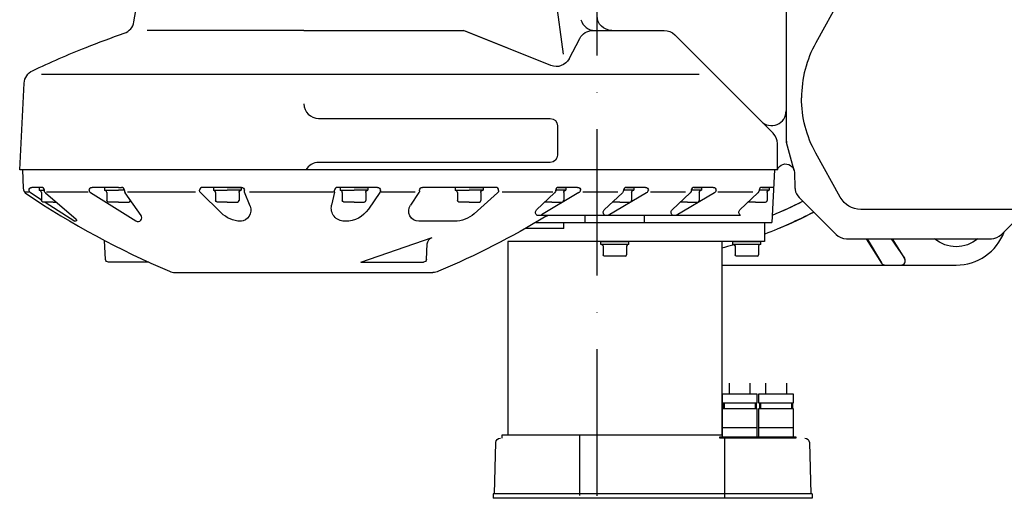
# Model space of a CAD drawing. Extents: x 98 to 2541, y 521 to 1479.
# Tile 2 of 6: x 1506 to 2178, y 521 to 847. Entities that reach past the tile are written whole.
import ezdxf

# ---------------------------------------------------------------- set-up
doc = ezdxf.new("R2010")
doc.units = 0
doc.header["$LTSCALE"] = 10
doc.linetypes.add('DASHED', pattern=[0.75, 0.5, -0.25])
doc.linetypes.add('GEN7', pattern=[15, 10, -2.5, 0, -2.5])
doc.layers.get('0').update_dxf_attribs({"linetype": 'CONTINUOUS'})
doc.layers.add('7', color=4, linetype='GEN7')

msp = doc.modelspace()

# ---------------------------------------------------------------- linework, layer by layer
at = {"linetype": 'CONTINUOUS'}
for p, q in [((2029, 875.97), (2029, 763.63)), ((1583.98, 845.84), (1587.44, 865.5)), ((1871.38, 863.67), (1876.82, 823.86)), ((2065.95, 861.76), (2049.22, 831.57)), ((2029, 853.18), (2029, 766.22)), ((1700, 840), (1593.05, 840)), ((1700, 840), (1789.1, 840)), ((1700, 840), (1808.88, 840)), ((1868.35, 816.12), (1808.88, 840)), ((1897.06, 840), (1910, 840)), ((1897.06, 840), (1910, 840)), ((1910, 840), (1945.86, 840)), ((1910, 840), (1945.86, 840)), ((1868.35, 816.12), (1810.68, 839.28)), ((1880.94, 820.77), (1888.19, 834.63)), ((1880.94, 820.77), (1888.19, 834.63)), ((2020.07, 769.93), (1952.93, 837.07)), ((1969.6, 810), (1520.97, 810)), ((1596.18, 810), (1520.97, 810)), ((1969.6, 810), (1639.96, 810)), ((1506, 745), (1509.1, 804.08)), ((1506, 745), (1509.1, 804.08)), ((1710, 780), (1868, 780)), ((1710, 780), (1868, 780)), ((1873, 775), (1873, 755)), ((1873, 775), (1873, 755)), ((2023, 745), (2023, 762.86)), ((2023, 745), (2023, 762.86)), ((2023, 745), (2023, 762.86)), ((2032, 753.7), (2029.34, 763.63)), ((2034.45, 744.55), (2032, 753.7)), ((2065.95, 726.24), (2049.22, 756.43)), ((1868, 750), (1710, 750)), ((1868, 750), (1710, 750)), ((2023, 745), (1506, 745)), ((1508, 745), (1508.44, 732.55)), ((1508, 745), (1508.44, 732.55)), ((2021, 745), (1508, 745)), ((2021, 745), (2019.13, 709)), ((2021, 745), (2019.13, 709)), ((2034.65, 743.21), (2035.02, 732.78)), ((1520.82, 733), (1514.36, 733)), ((1520.82, 733), (1514.36, 733)), ((1519.32, 733), (1519.32, 731)), ((1519.32, 733), (1519.32, 731)), ((1521.02, 733), (1519.32, 733)), ((1521.02, 733), (1519.32, 733)), ((1563.93, 733), (1555.42, 733)), ((1563.93, 733), (1555.42, 733)), ((1573.43, 733), (1563.93, 733)), ((1573.43, 733), (1563.93, 733)), ((1563.93, 733), (1563.93, 731)), ((1563.93, 733), (1563.93, 731)), ((1573.43, 733), (1575.43, 733)), ((1573.43, 733), (1575.43, 733)), ((1657.3, 733), (1630.8, 733)), ((1657.3, 733), (1630.8, 733)), ((1638.17, 733), (1638.17, 731)), ((1638.17, 733), (1638.17, 731)), ((1647.67, 733), (1638.17, 733)), ((1647.67, 733), (1638.17, 733)), ((1647.67, 733), (1657.17, 733)), ((1647.67, 733), (1657.17, 733)), ((1657.17, 733), (1657.17, 731)), ((1657.17, 733), (1657.17, 731)), ((1750.15, 733), (1722.84, 733)), ((1750.15, 733), (1722.84, 733)), ((1724.65, 733), (1724.65, 731)), ((1724.65, 733), (1724.65, 731)), ((1734.15, 733), (1724.65, 733)), ((1734.15, 733), (1724.65, 733)), ((1734.15, 733), (1743.65, 733)), ((1734.15, 733), (1743.65, 733)), ((1743.65, 733), (1743.65, 731)), ((1743.65, 733), (1743.65, 731)), ((1830.8, 733), (1780.8, 733)), ((1830.8, 733), (1780.8, 733)), ((1803.15, 733), (1803.15, 731)), ((1803.15, 733), (1803.15, 731)), ((1812.65, 733), (1803.15, 733)), ((1812.65, 733), (1803.15, 733)), ((1812.65, 733), (1822.15, 733)), ((1812.65, 733), (1822.15, 733)), ((1822.15, 733), (1822.15, 731)), ((1822.15, 733), (1822.15, 731)), ((1873.54, 733), (1878.71, 733)), ((1873.54, 733), (1878.71, 733)), ((1886.72, 733), (1873.76, 733)), ((1886.72, 733), (1873.76, 733)), ((1878.71, 733), (1878.71, 731)), ((1878.71, 733), (1878.71, 731)), ((1920.02, 733), (1924.98, 733)), ((1932.98, 733), (1920.02, 733)), ((1920.02, 733), (1924.98, 733)), ((1932.98, 733), (1920.02, 733)), ((1924.98, 733), (1924.98, 731)), ((1924.98, 733), (1924.98, 731)), ((1966.28, 733), (1971.24, 733)), ((1966.28, 733), (1971.24, 733)), ((1979.24, 733), (1966.28, 733)), ((1979.24, 733), (1966.28, 733)), ((1971.24, 733), (1971.24, 731)), ((1971.24, 733), (1971.24, 731)), ((2012.55, 733), (2017.5, 733)), ((2012.55, 733), (2017.5, 733)), ((2020.38, 733), (2012.55, 733)), ((2020.38, 733), (2012.55, 733)), ((2017.5, 733), (2017.5, 731)), ((2017.5, 733), (2017.5, 731)), ((1509.88, 730), (1512.36, 730)), ((1509.88, 730), (1512.36, 730)), ((1512.36, 731.1), (1512.36, 731)), ((1512.36, 731.1), (1512.36, 731)), ((1513.28, 729.41), (1520.72, 724.67)), ((1513.28, 729.41), (1520.72, 724.67)), ((1519.32, 731), (1522.9, 731)), ((1519.32, 731), (1522.9, 731)), ((1520.82, 729.5), (1520.82, 724)), ((1520.82, 729.5), (1520.82, 724)), ((1522.82, 730.94), (1522.82, 731)), ((1522.82, 730.94), (1522.82, 731)), ((1523.55, 729.4), (1544.55, 711.36)), ((1523.55, 729.4), (1544.55, 711.36)), ((1524.39, 730), (1552.73, 730)), ((1524.39, 730), (1552.73, 730)), ((1553.42, 731), (1553.42, 731.11)), ((1553.42, 731), (1553.42, 731.11)), ((1554.36, 729.41), (1585.33, 710.15)), ((1554.36, 729.41), (1585.33, 710.15)), ((1563.93, 731), (1573.43, 731)), ((1563.93, 731), (1573.43, 731)), ((1565.43, 729.5), (1565.43, 724)), ((1565.43, 729.5), (1565.43, 724)), ((1577.43, 731), (1573.43, 731)), ((1577.43, 731), (1573.43, 731)), ((1577.43, 730.95), (1577.43, 731)), ((1577.43, 730.95), (1577.43, 731)), ((1588.83, 713.86), (1577.98, 729.22)), ((1588.83, 713.86), (1577.98, 729.22)), ((1579.59, 730), (1626.03, 730)), ((1579.59, 730), (1626.03, 730)), ((1643.46, 715.62), (1629.4, 729.41)), ((1643.46, 715.62), (1629.4, 729.41)), ((1638.17, 731), (1647.67, 731)), ((1638.17, 731), (1647.67, 731)), ((1639.67, 729.5), (1639.67, 724)), ((1639.67, 729.5), (1639.67, 724)), ((1657.17, 731), (1647.67, 731)), ((1657.17, 731), (1647.67, 731)), ((1655.67, 729.5), (1655.67, 724)), ((1655.67, 729.5), (1655.67, 724)), ((1659.3, 730.39), (1659.3, 731)), ((1659.3, 730.39), (1659.3, 731)), ((1663.23, 720.2), (1659.44, 729.64)), ((1663.23, 720.2), (1659.44, 729.64)), ((1662.92, 730), (1720.1, 730)), ((1662.92, 730), (1720.1, 730)), ((1720.8, 729.79), (1718.82, 720.85)), ((1720.8, 729.79), (1718.82, 720.85)), ((1720.84, 730.22), (1720.84, 731)), ((1720.84, 730.22), (1720.84, 731)), ((1724.65, 731), (1734.15, 731)), ((1724.65, 731), (1734.15, 731)), ((1726.15, 729.5), (1726.15, 724)), ((1726.15, 729.5), (1726.15, 724)), ((1743.65, 731), (1734.15, 731)), ((1743.65, 731), (1734.15, 731)), ((1742.15, 729.5), (1742.15, 724)), ((1742.15, 729.5), (1742.15, 724)), ((1751.8, 729.49), (1743.97, 718.12)), ((1751.8, 729.49), (1743.97, 718.12)), ((1752.15, 730.62), (1752.15, 731)), ((1752.15, 730.62), (1752.15, 731)), ((1752.15, 730), (1775.76, 730)), ((1752.15, 730), (1775.76, 730)), ((1778.46, 729.49), (1772.62, 720.81)), ((1778.46, 729.49), (1772.62, 720.81)), ((1778.8, 730.61), (1778.8, 731)), ((1778.8, 730.61), (1778.8, 731)), ((1803.15, 731), (1812.65, 731)), ((1803.15, 731), (1812.65, 731)), ((1804.65, 729.5), (1804.65, 724)), ((1804.65, 729.5), (1804.65, 724)), ((1822.15, 731), (1812.65, 731)), ((1822.15, 731), (1812.65, 731)), ((1832.14, 729.4), (1816.14, 715.03)), ((1832.14, 729.4), (1816.14, 715.03)), ((1820.65, 729.5), (1820.65, 724)), ((1820.65, 729.5), (1820.65, 724)), ((1832.8, 730.89), (1832.8, 731)), ((1832.8, 730.89), (1832.8, 731)), ((1835.15, 730), (1869.85, 730)), ((1835.15, 730), (1869.85, 730)), ((1870.98, 729.4), (1858.64, 717.66)), ((1870.98, 729.4), (1858.64, 717.66)), ((1887.56, 729.46), (1861.95, 714.34)), ((1887.56, 729.46), (1861.95, 714.34)), ((1878.71, 731), (1871.75, 731)), ((1878.71, 731), (1871.75, 731)), ((1871.76, 730.98), (1871.76, 731)), ((1871.76, 730.98), (1871.76, 731)), ((1877.21, 729.5), (1877.21, 724)), ((1877.21, 729.5), (1877.21, 724)), ((1888.72, 731.28), (1888.72, 731)), ((1888.72, 731.28), (1888.72, 731)), ((1890.35, 730), (1914.09, 730)), ((1890.35, 730), (1914.09, 730)), ((1904.91, 717.66), (1917.25, 729.4)), ((1904.91, 717.66), (1917.25, 729.4)), ((1907.66, 714.01), (1933.82, 729.46)), ((1907.66, 714.01), (1933.82, 729.46)), ((1924.98, 731), (1918.03, 731)), ((1924.98, 731), (1918.03, 731)), ((1923.48, 729.5), (1923.48, 724)), ((1923.48, 729.5), (1923.48, 724)), ((1934.98, 731.28), (1934.98, 731)), ((1934.98, 731.28), (1934.98, 731)), ((1936.35, 730), (1960.31, 730)), ((1936.35, 730), (1960.31, 730)), ((1951.17, 717.66), (1963.51, 729.4)), ((1951.17, 717.66), (1963.51, 729.4)), ((1953.92, 714.01), (1980.08, 729.46)), ((1953.92, 714.01), (1980.08, 729.46)), ((1971.24, 731), (1964.29, 731)), ((1971.24, 731), (1964.29, 731)), ((1969.74, 729.5), (1969.74, 724)), ((1969.74, 729.5), (1969.74, 724)), ((1981.24, 731.28), (1981.24, 731)), ((1981.24, 731.28), (1981.24, 731)), ((1982.35, 730), (2006.31, 730)), ((1982.35, 730), (2006.31, 730)), ((1997.43, 717.66), (2009.77, 729.4)), ((1997.43, 717.66), (2009.77, 729.4)), ((2017.5, 731), (2010.55, 731)), ((2017.5, 731), (2010.55, 731)), ((2016, 729.5), (2016, 724)), ((2016, 729.5), (2016, 724)), ((2037.94, 726.06), (2059.48, 704.52)), ((1528.82, 723), (1521.82, 723)), ((1528.82, 723), (1521.82, 723)), ((1523.48, 722.91), (1543.61, 710.07)), ((1523.48, 722.91), (1543.61, 710.07)), ((1528.82, 723), (1530.93, 723)), ((1528.82, 723), (1530.93, 723)), ((1573.43, 723), (1566.43, 723)), ((1573.43, 723), (1566.43, 723)), ((1573.43, 723), (1580.43, 723)), ((1573.43, 723), (1580.43, 723)), ((1647.67, 723), (1640.67, 723)), ((1647.67, 723), (1640.67, 723)), ((1647.67, 723), (1654.67, 723)), ((1647.67, 723), (1654.67, 723)), ((1734.15, 723), (1727.15, 723)), ((1734.15, 723), (1727.15, 723)), ((1734.15, 723), (1741.15, 723)), ((1734.15, 723), (1741.15, 723)), ((1812.65, 723), (1805.65, 723)), ((1812.65, 723), (1805.65, 723)), ((1812.65, 723), (1819.65, 723)), ((1812.65, 723), (1819.65, 723)), ((1869.21, 723), (1864.26, 723)), ((1869.21, 723), (1864.26, 723)), ((1869.21, 723), (1876.21, 723)), ((1869.21, 723), (1876.21, 723)), ((1915.48, 723), (1910.39, 723)), ((1915.48, 723), (1910.39, 723)), ((1915.48, 723), (1922.48, 723)), ((1915.48, 723), (1922.48, 723)), ((1961.74, 723), (1956.65, 723)), ((1961.74, 723), (1956.65, 723)), ((1961.74, 723), (1968.74, 723)), ((1961.74, 723), (1968.74, 723)), ((2008, 723), (2002.91, 723)), ((2008, 723), (2002.91, 723)), ((2008, 723), (2015, 723)), ((2008, 723), (2015, 723)), ((1858.85, 714), (1997.87, 714)), ((1858.85, 714), (1997.87, 714)), ((1891.85, 709), (1891.85, 714)), ((1891.85, 709), (1891.85, 714)), ((1932.41, 709), (1932.41, 714)), ((1932.41, 709), (1932.41, 714)), ((2225.08, 718), (2079.94, 718)), ((2175.93, 700.93), (2193, 718)), ((1728.32, 709.91), (1727.61, 709.91)), ((1728.32, 709.91), (1727.61, 709.91)), ((1802.78, 709.91), (1778.43, 709.91)), ((1802.78, 709.91), (1778.43, 709.91)), ((1858.16, 709), (2019.13, 709)), ((1858.16, 709), (2019.13, 709)), ((1877.32, 705), (1877.32, 709)), ((1877.32, 705), (1877.32, 709)), ((1877.32, 709), (2019.13, 709)), ((1877.32, 709), (2019.13, 709)), ((2014.13, 709), (2014.13, 696)), ((2014.13, 709), (2014.13, 696)), ((1738.73, 682), (1787.49, 698.9)), ((1738.73, 682), (1787.49, 698.9)), ((1877.32, 705), (1851.01, 705)), ((1877.32, 705), (1851.01, 705)), ((2059.48, 704.52), (2063.07, 700.93)), ((1564.58, 683.9), (1563.9, 696.87)), ((1564.58, 683.9), (1563.9, 696.87)), ((1783.58, 683.9), (1784.13, 694.44)), ((1783.58, 683.9), (1784.13, 694.44)), ((1839.13, 696), (1839.13, 564)), ((1912.13, 696), (1839.13, 696)), ((1912.13, 696), (1839.13, 696)), ((1839.13, 696), (1839.13, 564)), ((1902.63, 696), (1912.13, 696)), ((1902.63, 696), (1912.13, 696)), ((1902.63, 694), (1902.63, 696)), ((1902.63, 694), (1902.63, 696)), ((1912.13, 694), (1902.63, 694)), ((1912.13, 694), (1902.63, 694)), ((1904.13, 693), (1904.13, 687)), ((1904.13, 693), (1904.13, 687)), ((1912.13, 696), (1921.63, 696)), ((1912.13, 696), (1921.63, 696)), ((2014.13, 696), (1912.13, 696)), ((2014.13, 696), (1912.13, 696)), ((1921.63, 694), (1912.13, 694)), ((1921.63, 694), (1912.13, 694)), ((1920.13, 693), (1920.13, 687)), ((1920.13, 693), (1920.13, 687)), ((1921.63, 694), (1921.63, 696)), ((1921.63, 694), (1921.63, 696)), ((1985.13, 696), (1985.13, 564)), ((1985.13, 696), (1985.13, 564)), ((1992.63, 696), (2002.13, 696)), ((1992.63, 696), (2002.13, 696)), ((1992.63, 694), (1992.63, 696)), ((1992.63, 694), (1992.63, 696)), ((2002.13, 694), (1992.63, 694)), ((2002.13, 694), (1992.63, 694)), ((1994.13, 693), (1994.13, 687)), ((1994.13, 693), (1994.13, 687)), ((2002.13, 696), (2011.63, 696)), ((2002.13, 696), (2011.63, 696)), ((2011.63, 694), (2002.13, 694)), ((2011.63, 694), (2002.13, 694)), ((2010.13, 693), (2010.13, 687)), ((2010.13, 693), (2010.13, 687)), ((2011.63, 694), (2011.63, 696)), ((2011.63, 694), (2011.63, 696)), ((2070.14, 698), (2169.18, 698)), ((2083.5, 698), (2094.08, 681.39)), ((2083.5, 698), (2094.08, 681.39)), ((2084.35, 698), (2094.03, 681.48)), ((2084.35, 698), (2094.03, 681.48)), ((2100.63, 698), (2109.76, 684.7)), ((2100.63, 698), (2109.76, 684.7)), ((2101.29, 698), (2109.82, 684.61)), ((2101.29, 698), (2109.82, 684.61)), ((1912.13, 686), (1905.13, 686)), ((1912.13, 686), (1905.13, 686)), ((1919.13, 686), (1912.13, 686)), ((1919.13, 686), (1912.13, 686)), ((2002.13, 686), (1995.13, 686)), ((2002.13, 686), (1995.13, 686)), ((2009.13, 686), (2002.13, 686)), ((2009.13, 686), (2002.13, 686)), ((1594.1, 682), (1566.57, 682)), ((1594.1, 682), (1566.57, 682)), ((1738.73, 682), (1781.58, 682)), ((1738.73, 682), (1781.58, 682)), ((1985.13, 680), (2145, 680)), ((1985.13, 680), (2145, 680)), ((1991.98, 680), (2145, 680)), ((1991.98, 680), (2145, 680)), ((1612.04, 675), (1787.96, 675)), ((1990.32, 592), (1990.32, 599.46)), ((1990.32, 592), (1990.32, 599.46)), ((2004.32, 599.46), (2004.32, 592)), ((2004.32, 599.46), (2004.32, 592)), ((2015.13, 592), (2015.13, 599.46)), ((2015.13, 592), (2015.13, 599.46)), ((2029.13, 599.46), (2029.13, 592)), ((2029.13, 599.46), (2029.13, 592)), ((1986.07, 586), (1986.07, 582)), ((1986.07, 586), (1986.07, 582)), ((1986.77, 586), (1986.77, 582)), ((1986.77, 586), (1986.77, 582)), ((2007.87, 586), (2007.87, 582)), ((2007.87, 586), (2007.87, 582)), ((2008.57, 586), (2008.57, 582)), ((2008.57, 586), (2008.57, 582)), ((2010.88, 586), (2010.88, 582)), ((2010.88, 586), (2010.88, 582)), ((2011.58, 586), (2011.58, 582)), ((2011.58, 586), (2011.58, 582)), ((2032.68, 586), (2032.68, 582)), ((2032.68, 586), (2032.68, 582)), ((2033.38, 586), (2033.38, 582)), ((2033.38, 586), (2033.38, 582)), ((2009.32, 569), (1985.32, 569)), ((2009.32, 569), (1985.32, 569)), ((2034.13, 569), (2010.13, 569)), ((2034.13, 569), (2010.13, 569)), ((1830.06, 524, -0.27), (1830.98, 559.08, -0.27)), ((1830.06, 524, -0.27), (1830.98, 559.08, -0.27)), ((1924.44, 564), (1835.06, 564)), ((1924.44, 564), (1835.06, 564)), ((1835.06, 564), (1835.06, 562)), ((1835.06, 564), (1835.06, 562)), ((1985.13, 564), (1839.13, 564)), ((1985.13, 564), (1839.13, 564)), ((1888.13, 523), (1888.13, 564)), ((1888.13, 523), (1888.13, 564)), ((1985.13, 564), (1964.06, 564)), ((1985.13, 564), (1964.06, 564)), ((1987.13, 521), (1987.13, 562)), ((1987.13, 521), (1987.13, 562)), ((2044.85, 559.08, -0.27), (2045.77, 524, -0.27)), ((2044.85, 559.08, -0.27), (2045.77, 524, -0.27)), ((1829.06, 524), (1829.06, 521)), ((1829.06, 524), (1829.06, 521)), ((2046.77, 524), (1829.06, 524)), ((2046.77, 524), (1829.06, 524)), ((2046.77, 521), (1829.06, 521)), ((2046.77, 521), (1829.06, 521)), ((2046.77, 524), (2046.77, 521)), ((2046.77, 524), (2046.77, 521))]:
    msp.add_line(p, q, dxfattribs=at)
at = {"linetype": 'DASHED'}
for p, q in [((1628.8, 730.84), (1628.8, 731)), ((1628.8, 730.84), (1628.8, 731)), ((1657.46, 709.91), (1655.53, 709.91)), ((1657.46, 709.91), (1655.53, 709.91))]:
    msp.add_line(p, q, dxfattribs=at)
at = {"linetype": 'CONTINUOUS'}
for points in [[(1985.32, 592, 0), (1985.32, 586, 0), (2009.32, 586, 0), (2009.32, 592, 0), (1985.32, 592, 0)], [(1985.32, 592, 0), (1985.32, 586, 0), (2009.32, 586, 0), (2009.32, 592, 0), (1985.32, 592, 0)], [(2010.13, 592, 0), (2010.13, 586, 0), (2034.13, 586, 0), (2034.13, 592, 0), (2010.13, 592, 0)], [(2010.13, 592, 0), (2010.13, 586, 0), (2034.13, 586, 0), (2034.13, 592, 0), (2010.13, 592, 0)], [(2009.32, 563, 0), (2009.32, 582, 0), (1985.32, 582, 0), (1985.32, 563, 0), (2009.32, 563, 0)], [(2009.32, 563, 0), (2009.32, 582, 0), (1985.32, 582, 0), (1985.32, 563, 0), (2009.32, 563, 0)], [(2034.13, 563, 0), (2034.13, 582, 0), (2010.13, 582, 0), (2010.13, 563, 0), (2034.13, 563, 0)], [(2034.13, 563, 0), (2034.13, 582, 0), (2010.13, 582, 0), (2010.13, 563, 0), (2034.13, 563, 0)], [(2010.82, 563, 0), (2010.82, 562, 0), (1983.82, 562, 0), (1983.82, 563, 0), (2010.82, 563, 0)], [(2010.82, 563, 0), (2010.82, 562, 0), (1983.82, 562, 0), (1983.82, 563, 0), (2010.82, 563, 0)], [(2035.63, 563, 0), (2035.63, 562, 0), (2008.63, 562, 0), (2008.63, 563, 0), (2035.63, 563, 0)], [(2035.63, 563, 0), (2035.63, 562, 0), (2008.63, 562, 0), (2008.63, 563, 0), (2035.63, 563, 0)]]:
    msp.add_polyline3d(points, dxfattribs=at)
for centre, radius, start, end in [((1898.62, 850, 0), 10, 195.376, 270), ((1898.62, 850, 0), 10, 195.376, 270), ((1574.13, 847.57, 0), 10, 288.959, 350), ((2117, 794, 0), 77.5, 151, 180), ((1710, 790, 0), 10, 180, 270), ((1710, 790, 0), 10, 180, 270), ((2019, 785.14, 0), 10, 225, 0), ((2019, 785.14, 0), 10, 225, 0), ((2019, 785.14, 0), 10, 225, 0), ((2013, 762.86, 0), 10, 0, 45), ((2013, 762.86, 0), 10, 0, 45), ((2013, 762.86, 0), 10, 0, 45), ((2039, 766.22, 0), 10, 180, 195), ((1710, 740, 0), 10, 90, 150), ((1710, 740, 0), 10, 90, 150), ((1513.43, 732.73, 0), 5, 182, 236.268), ((1513.43, 732.73, 0), 5, 182, 236.268), ((1520.82, 731, 0), 2, 0, 90), ((1520.82, 731, 0), 2, 0, 90), ((1575.43, 731, 0), 2, 0, 90), ((1575.43, 731, 0), 2, 0, 90), ((1630.8, 731, 0), 2, 90, 180), ((1630.8, 731, 0), 2, 90, 180), ((1722.84, 731, 0), 2, 90, 180), ((1722.84, 731, 0), 2, 90, 180), ((1830.8, 731, 0), 2, 0, 90), ((1830.8, 731, 0), 2, 0, 90), ((1873.76, 731, 0), 2, 90, 180), ((1873.76, 731, 0), 2, 90, 180), ((1920.02, 731, 0), 2, 90, 180), ((1920.02, 731, 0), 2, 90, 180), ((1966.28, 731, 0), 2, 90, 180), ((1966.28, 731, 0), 2, 90, 180), ((2012.55, 731, 0), 2, 90, 180), ((2012.55, 731, 0), 2, 90, 180), ((1843.84, 1227.55, 0), 600, 236.268, 246.866), ((1519.32, 729.5, 0), 1.5, 0, 90), ((1519.32, 729.5, 0), 1.5, 0, 90), ((1555.42, 731.11, 0), 2, 180, 238.122), ((1555.42, 731.11, 0), 2, 180, 238.122), ((1563.93, 729.5, 0), 1.5, 0, 90), ((1563.93, 729.5, 0), 1.5, 0, 90), ((1580.43, 730.95, 0), 3, 180, 215.223), ((1580.43, 730.95, 0), 3, 180, 215.223), ((1638.17, 729.5, 0), 1.5, 0, 90), ((1638.17, 729.5, 0), 1.5, 0, 90), ((1718.84, 730.22, 0), 2, 347.531, 0), ((1718.84, 730.22, 0), 2, 347.531, 0), ((1724.65, 729.5, 0), 1.5, 0, 90), ((1724.65, 729.5, 0), 1.5, 0, 90), ((1803.15, 729.5, 0), 1.5, 0, 90), ((1803.15, 729.5, 0), 1.5, 0, 90), ((1886.72, 731.28, 0), 2, 294.796, 0), ((1886.72, 731.28, 0), 2, 294.796, 0), ((1932.98, 731.28, 0), 2, 294.796, 0), ((1932.98, 731.28, 0), 2, 294.796, 0), ((1979.24, 731.28, 0), 2, 294.796, 0), ((1979.24, 731.28, 0), 2, 294.796, 0), ((2045.01, 733.13, 0), 10, 188.6615, 225), ((1580.43, 724, 0), 1, 270, 0), ((1580.43, 724, 0), 1, 270, 0), ((1654.67, 724, 0), 1, 270, 0), ((1654.67, 724, 0), 1, 270, 0), ((1741.15, 724, 0), 1, 270, 0), ((1741.15, 724, 0), 1, 270, 0), ((1819.65, 724, 0), 1, 270, 0), ((1819.65, 724, 0), 1, 270, 0), ((1876.21, 724, 0), 1, 270, 0), ((1876.21, 724, 0), 1, 270, 0), ((1922.48, 724, 0), 1, 270, 0), ((1922.48, 724, 0), 1, 270, 0), ((1968.74, 724, 0), 1, 270, 0), ((1968.74, 724, 0), 1, 270, 0), ((2015, 724, 0), 1, 270, 0), ((2015, 724, 0), 1, 270, 0), ((1900, 1000, 0), 310, 292.69, 296.928), ((1900, 1000, 0), 310, 292.69, 296.928), ((1900, 1000, 0), 310, 293.861, 296.928), ((1586.7, 712.36, 0), 2.6, 238.122, 35.223), ((1586.7, 712.36, 0), 2.6, 238.122, 35.223), ((1900, 1000, 0), 320, 292.897, 297.511), ((2070.14, 708, 0), 10, 225, 270), ((2145, 715, 0), 35, 270, 339.609), ((2145, 715, 0), 35, 270, 339.609), ((2145, 715, 0), 35, 270, 339.609), ((2145, 715, 0), 35, 270, 339.609), ((2168.86, 708, 0), 10, 270, 315), ((1921.13, 693, 0), 1, 90, 180), ((1921.13, 693, 0), 1, 90, 180), ((2011.13, 693, 0), 1, 90, 180), ((2011.13, 693, 0), 1, 90, 180), ((1919.13, 687, 0), 1, 270, 0), ((1919.13, 687, 0), 1, 270, 0), ((2009.13, 687, 0), 1, 270, 0), ((2009.13, 687, 0), 1, 270, 0), ((2096.61, 683, 0), 3, 212.5, 270), ((2096.61, 683, 0), 3, 212.5, 270), ((2107.29, 683, 0), 3, 270, 32.5), ((2107.29, 683, 0), 3, 270, 32.5), ((1612.04, 685, 0), 10, 246.866, 270)]:
    msp.add_arc(centre, radius, start, end, dxfattribs=at)
at = {"linetype": 'CONTINUOUS', "extrusion": (-1.32727e-24, -1.32727e-24, -1)}
msp.add_arc((-1910, 850, 0), 10, 270, 0, dxfattribs=at)
msp.add_arc((-1910, 850, 0), 10, 270, 0, dxfattribs=at)
at = {"linetype": 'CONTINUOUS', "extrusion": (-2.52458e-25, 4.16898e-25, -1)}
msp.add_arc((-1897.06, 830, 0), 10, 27.605, 90, dxfattribs=at)
msp.add_arc((-1897.06, 830, 0), 10, 27.605, 90, dxfattribs=at)
at = {"linetype": 'CONTINUOUS', "extrusion": (2.94004e-24, 7.09788e-24, -1)}
msp.add_arc((-1945.86, 830, 0), 10, 90, 135, dxfattribs=at)
msp.add_arc((-1945.86, 830, 0), 10, 90, 135, dxfattribs=at)
at = {"linetype": 'CONTINUOUS', "extrusion": (-8.89863e-24, 2.40699e-23, -1)}
msp.add_arc((-1772.31, 270.67, 0), 600, 68.381, 71.041, dxfattribs=at)
at = {"linetype": 'CONTINUOUS', "extrusion": (-6.84945e-24, 1.57389e-23, -1)}
msp.add_arc((-1772.31, 270.67, 0), 600, 64.583, 68.381, dxfattribs=at)
msp.add_arc((-1772.31, 270.67, 0), 600, 64.583, 68.381, dxfattribs=at)
at = {"linetype": 'CONTINUOUS', "extrusion": (-1.05115e-26, 2.84815e-26, -1)}
msp.add_arc((-1872.08, 825.4, 0), 10, 207.605, 291.8768, dxfattribs=at)
msp.add_arc((-1872.08, 825.4, 0), 10, 207.605, 291.8768, dxfattribs=at)
at = {"linetype": 'CONTINUOUS', "extrusion": (1.46988e-23, -5.04154e-25, -1)}
msp.add_arc((-1519.08, 803.56, 0), 10, 3, 64.583, dxfattribs=at)
msp.add_arc((-1519.08, 803.56, 0), 10, 3, 64.583, dxfattribs=at)
at = {"linetype": 'CONTINUOUS', "extrusion": (-2.24815e-24, -5.81411e-25, -1)}
msp.add_arc((-2117, 794, 0), 77.5, 331, 0, dxfattribs=at)
at = {"linetype": 'CONTINUOUS', "extrusion": (3.38308e-25, 3.38307e-25, -1)}
msp.add_arc((-1868, 775, 0), 5, 90, 180, dxfattribs=at)
msp.add_arc((-1868, 775, 0), 5, 90, 180, dxfattribs=at)
at = {"linetype": 'CONTINUOUS', "extrusion": (1.59545e-24, -1.59545e-24, -1)}
msp.add_arc((-1868, 755, 0), 5, 180, 270, dxfattribs=at)
msp.add_arc((-1868, 755, 0), 5, 180, 270, dxfattribs=at)
at = {"linetype": 'CONTINUOUS', "extrusion": (3.60955e-25, -1.08929e-24, -1)}
msp.add_arc((-2028.66, 743, 0), 6, 19.471, 123.862, dxfattribs=at)
at = {"linetype": 'CONTINUOUS', "extrusion": (2.16906e-24, 1.20575e-24, -1)}
msp.add_arc((-2028.66, 743, 0), 6, 123.862, 178, dxfattribs=at)
at = {"linetype": 'CONTINUOUS', "extrusion": (0, 0, -1)}
for centre, radius, start, end in [((-1514.36, 731, 0), 2, 0, 90), ((-1514.36, 731, 0), 2, 0, 90), ((-1514.36, 731, 0), 2, 0, 90), ((-1514.36, 731, 0), 2, 0, 90), ((-1657.3, 731, 0), 2, 90, 180), ((-1657.3, 731, 0), 2, 90, 180), ((-1630.8, 730.84, 0), 2, 314.4284, 0), ((-1630.8, 730.84, 0), 2, 314.4284, 0), ((-1750.15, 730.62, 0), 2, 180, 214.578), ((-1750.15, 730.62, 0), 2, 180, 214.578), ((-1830.8, 730.89, 0), 2, 180, 228.052), ((-1830.8, 730.89, 0), 2, 180, 228.052), ((-1962.28, 730.98, 0), 2, 180, 232.252), ((-1962.28, 730.98, 0), 2, 180, 232.252), ((-1656.27, 717.41, 0), 7.5, 158.166, 266.527), ((-1656.27, 717.41, 0), 7.5, 158.166, 266.527), ((-1727.61, 718.91, 0), 9, 270, 12.469), ((-1727.61, 718.91, 0), 9, 270, 12.469), ((-1778.43, 716.91, 0), 7, 270, 33.941), ((-1778.43, 716.91, 0), 7, 270, 33.941), ((-1657.46, 729.91, 0), 20, 272.12659, 314.4284), ((-1657.46, 729.91, 0), 20, 272.12659, 314.4284), ((-1728.32, 728.91, 0), 19, 214.578, 270), ((-1728.32, 728.91, 0), 19, 214.578, 270), ((-1556.16, 1227.55, 0), 600, 238.994, 246.866), ((-1556.16, 1227.55, 0), 600, 238.994, 246.866), ((-1802.78, 729.91, 0), 20, 228.052, 270), ((-1802.78, 729.91, 0), 20, 228.052, 270), ((-1867.81, 709, 0), 5, 58.994, 90), ((-1867.81, 709, 0), 5, 58.994, 90), ((-1906.49, 715.99, 0), 2.3, 306.6867, 46.434), ((-1906.49, 715.99, 0), 2.3, 306.6867, 46.434), ((-1999.01, 715.99, 0), 2.3, 299.8568, 46.434), ((-1999.01, 715.99, 0), 2.3, 299.8568, 46.434), ((-1566.57, 684, 0), 2, 270, 357), ((-1566.57, 684, 0), 2, 270, 357), ((-1787.96, 685, 0), 10, 246.866, 270), ((-1787.96, 685, 0), 10, 246.866, 270), ((-1833.98, 559, 0.27), 3, 1.5, 90), ((-1833.98, 559, 0.27), 3, 1.5, 90), ((-2041.85, 559, 0.27), 3, 90, 178.5), ((-2041.85, 559, 0.27), 3, 90, 178.5)]:
    msp.add_arc(centre, radius, start, end, dxfattribs=at)
at = {"linetype": 'CONTINUOUS', "extrusion": (3.06354e-24, -3.06354e-24, -1)}
msp.add_arc((-1555.42, 731, 0), 2, 0, 90, dxfattribs=at)
msp.add_arc((-1555.42, 731, 0), 2, 0, 90, dxfattribs=at)
at = {"linetype": 'CONTINUOUS', "extrusion": (-1.79665e-24, -1.79665e-24, -1)}
msp.add_arc((-1750.15, 731, 0), 2, 90, 180, dxfattribs=at)
msp.add_arc((-1750.15, 731, 0), 2, 90, 180, dxfattribs=at)
at = {"linetype": 'CONTINUOUS', "extrusion": (-6.33237e-24, 6.33237e-24, -1)}
msp.add_arc((-1780.8, 731, 0), 2, 0, 90, dxfattribs=at)
msp.add_arc((-1780.8, 731, 0), 2, 0, 90, dxfattribs=at)
at = {"linetype": 'CONTINUOUS', "extrusion": (-8.53378e-24, -8.53378e-24, -1)}
msp.add_arc((-1886.72, 731, 0), 2, 90, 180, dxfattribs=at)
msp.add_arc((-1886.72, 731, 0), 2, 90, 180, dxfattribs=at)
at = {"linetype": 'CONTINUOUS', "extrusion": (3.55042e-24, 3.55042e-24, -1)}
msp.add_arc((-1932.98, 731, 0), 2, 90, 180, dxfattribs=at)
msp.add_arc((-1932.98, 731, 0), 2, 90, 180, dxfattribs=at)
at = {"linetype": 'CONTINUOUS', "extrusion": (6.52429e-24, 6.52429e-24, -1)}
msp.add_arc((-1979.24, 731, 0), 2, 90, 180, dxfattribs=at)
msp.add_arc((-1979.24, 731, 0), 2, 90, 180, dxfattribs=at)
at = {"linetype": 'DASHED'}
msp.add_arc((2045.01, 733.13, 0), 10, 182, 188.6615, dxfattribs=at)
at = {"linetype": 'CONTINUOUS', "extrusion": (-8.7336e-23, -3.84823e-23, -1)}
msp.add_arc((-1514.36, 731.1, 0), 2, 302.5306, 0, dxfattribs=at)
msp.add_arc((-1514.36, 731.1, 0), 2, 302.5306, 0, dxfattribs=at)
at = {"linetype": 'CONTINUOUS', "extrusion": (-2.74335e-23, -1.29221e-23, -1)}
msp.add_arc((-1524.82, 730.94, 0), 2, 309.5561, 0, dxfattribs=at)
msp.add_arc((-1524.82, 730.94, 0), 2, 309.5561, 0, dxfattribs=at)
at = {"linetype": 'CONTINUOUS', "extrusion": (-1.78971e-24, 1.78971e-24, -1)}
msp.add_arc((-1657.17, 729.5, 0), 1.5, 0, 90, dxfattribs=at)
msp.add_arc((-1657.17, 729.5, 0), 1.5, 0, 90, dxfattribs=at)
at = {"linetype": 'CONTINUOUS', "extrusion": (-4.65021e-22, -1.60476e-22, -1)}
msp.add_arc((-1661.3, 730.39, 0), 2, 338.1657, 0, dxfattribs=at)
msp.add_arc((-1661.3, 730.39, 0), 2, 338.1657, 0, dxfattribs=at)
at = {"linetype": 'CONTINUOUS', "extrusion": (-1.18678e-23, 1.18678e-23, -1)}
msp.add_arc((-1743.65, 729.5, 0), 1.5, 0, 90, dxfattribs=at)
msp.add_arc((-1743.65, 729.5, 0), 1.5, 0, 90, dxfattribs=at)
at = {"linetype": 'CONTINUOUS', "extrusion": (4.30135e-23, 1.32349e-23, -1)}
msp.add_arc((-1776.8, 730.61, 0), 2, 180, 213.941, dxfattribs=at)
msp.add_arc((-1776.8, 730.61, 0), 2, 180, 213.941, dxfattribs=at)
at = {"linetype": 'CONTINUOUS', "extrusion": (-1.04771e-23, 1.04771e-23, -1)}
msp.add_arc((-1822.15, 729.5, 0), 1.5, 0, 90, dxfattribs=at)
msp.add_arc((-1822.15, 729.5, 0), 1.5, 0, 90, dxfattribs=at)
at = {"linetype": 'CONTINUOUS', "extrusion": (-5.29397e-23, 2.64698e-23, -1)}
for centre in [(-1869.76, 730.98, 0), (-1869.76, 730.98, 0), (-2008.55, 730.98, 0), (-2008.55, 730.98, 0)]:
    msp.add_arc(centre, 2, 180, 232.252, dxfattribs=at)
at = {"linetype": 'CONTINUOUS', "extrusion": (-7.93137e-24, 7.93137e-24, -1)}
msp.add_arc((-1878.71, 729.5, 0), 1.5, 0, 90, dxfattribs=at)
msp.add_arc((-1878.71, 729.5, 0), 1.5, 0, 90, dxfattribs=at)
at = {"linetype": 'CONTINUOUS', "extrusion": (5.29397e-23, -2.64698e-23, -1)}
msp.add_arc((-1916.02, 730.98, 0), 2, 180, 232.252, dxfattribs=at)
msp.add_arc((-1916.02, 730.98, 0), 2, 180, 232.252, dxfattribs=at)
at = {"linetype": 'CONTINUOUS', "extrusion": (2.65143e-24, -2.65143e-24, -1)}
msp.add_arc((-1924.98, 729.5, 0), 1.5, 0, 90, dxfattribs=at)
msp.add_arc((-1924.98, 729.5, 0), 1.5, 0, 90, dxfattribs=at)
at = {"linetype": 'CONTINUOUS', "extrusion": (-6.04208e-24, 6.04208e-24, -1)}
msp.add_arc((-1971.24, 729.5, 0), 1.5, 0, 90, dxfattribs=at)
msp.add_arc((-1971.24, 729.5, 0), 1.5, 0, 90, dxfattribs=at)
at = {"linetype": 'CONTINUOUS', "extrusion": (-6.44821e-24, 6.44821e-24, -1)}
msp.add_arc((-2017.5, 729.5, 0), 1.5, 0, 90, dxfattribs=at)
msp.add_arc((-2017.5, 729.5, 0), 1.5, 0, 90, dxfattribs=at)
at = {"linetype": 'CONTINUOUS', "extrusion": (-1.62225e-24, -2.75402e-24, -1)}
msp.add_arc((-2079.94, 734, 0), 16, 270, 331, dxfattribs=at)
at = {"linetype": 'CONTINUOUS', "extrusion": (-9.02004e-24, -9.02003e-24, -1)}
msp.add_arc((-1521.82, 724, 0), 1, 270, 0, dxfattribs=at)
msp.add_arc((-1521.82, 724, 0), 1, 270, 0, dxfattribs=at)
at = {"linetype": 'CONTINUOUS', "extrusion": (-9.87774e-24, -9.87774e-24, -1)}
msp.add_arc((-1566.43, 724, 0), 1, 270, 0, dxfattribs=at)
msp.add_arc((-1566.43, 724, 0), 1, 270, 0, dxfattribs=at)
at = {"linetype": 'CONTINUOUS', "extrusion": (-1.40217e-23, -1.40217e-23, -1)}
msp.add_arc((-1640.67, 724, 0), 1, 270, 0, dxfattribs=at)
msp.add_arc((-1640.67, 724, 0), 1, 270, 0, dxfattribs=at)
at = {"linetype": 'CONTINUOUS', "extrusion": (-5.25991e-24, -5.25991e-24, -1)}
msp.add_arc((-1727.15, 724, 0), 1, 270, 0, dxfattribs=at)
msp.add_arc((-1727.15, 724, 0), 1, 270, 0, dxfattribs=at)
at = {"linetype": 'CONTINUOUS', "extrusion": (1.55322e-23, 1.55322e-23, -1)}
msp.add_arc((-1805.65, 724, 0), 1, 270, 0, dxfattribs=at)
msp.add_arc((-1805.65, 724, 0), 1, 270, 0, dxfattribs=at)
at = {"linetype": 'CONTINUOUS', "extrusion": (6.8757e-24, 9.22894e-24, -1)}
msp.add_arc((-1860.23, 715.99, 0), 2.3, 306.6867, 46.434, dxfattribs=at)
msp.add_arc((-1860.23, 715.99, 0), 2.3, 306.6867, 46.434, dxfattribs=at)
at = {"linetype": 'CONTINUOUS', "extrusion": (3.43785e-24, 4.61447e-24, -1)}
msp.add_arc((-1952.75, 715.99, 0), 2.3, 306.6867, 46.434, dxfattribs=at)
msp.add_arc((-1952.75, 715.99, 0), 2.3, 306.6867, 46.434, dxfattribs=at)
at = {"linetype": 'CONTINUOUS', "extrusion": (2.17386e-24, -4.83112e-24, -1)}
msp.add_arc((-1900, 1000, 0), 320, 242.489, 249.06, dxfattribs=at)
msp.add_arc((-1900, 1000, 0), 320, 242.489, 249.06, dxfattribs=at)
at = {"linetype": 'CONTINUOUS', "extrusion": (1.12568e-23, 3.66131e-24, -1)}
msp.add_arc((-1544.03, 710.75, 0), 0.8, 130.375, 302.3431, dxfattribs=at)
msp.add_arc((-1544.03, 710.75, 0), 0.8, 130.375, 302.3431, dxfattribs=at)
at = {"linetype": 'CONTINUOUS', "extrusion": (-1.2881e-24, 9.68598e-25, -1)}
msp.add_arc((-1789.12, 694.17, 0), 5, 3, 70.883, dxfattribs=at)
msp.add_arc((-1789.12, 694.17, 0), 5, 3, 70.883, dxfattribs=at)
at = {"linetype": 'CONTINUOUS', "extrusion": (1.48895e-23, 1.48895e-23, -1)}
for centre in [(-1903.13, 693, 0), (-1903.13, 693, 0), (-1993.13, 693, 0), (-1993.13, 693, 0)]:
    msp.add_arc(centre, 1, 90, 180, dxfattribs=at)
at = {"linetype": 'CONTINUOUS', "extrusion": (-6.48176e-24, 2.24147e-23, -1)}
msp.add_arc((-1900, 1000, 0), 320, 253.173, 254.571, dxfattribs=at)
msp.add_arc((-1900, 1000, 0), 320, 253.173, 254.571, dxfattribs=at)
at = {"linetype": 'CONTINUOUS', "extrusion": (-1.15905e-31, 8.99756e-25, -1)}
msp.add_arc((-2145, 715, 0), 22.5, 229.08, 310.9204, dxfattribs=at)
at = {"linetype": 'CONTINUOUS', "extrusion": (-1.89229e-24, -1.89229e-24, -1)}
msp.add_arc((-1905.13, 687, 0), 1, 270, 0, dxfattribs=at)
msp.add_arc((-1905.13, 687, 0), 1, 270, 0, dxfattribs=at)
at = {"linetype": 'CONTINUOUS', "extrusion": (-1.44055e-23, -1.44055e-23, -1)}
msp.add_arc((-1995.13, 687, 0), 1, 270, 0, dxfattribs=at)
msp.add_arc((-1995.13, 687, 0), 1, 270, 0, dxfattribs=at)
at = {"linetype": 'CONTINUOUS', "extrusion": (8.82139e-25, -9.29581e-25, -1)}
msp.add_arc((-1781.58, 684, 0), 2, 183, 270, dxfattribs=at)
msp.add_arc((-1781.58, 684, 0), 2, 183, 270, dxfattribs=at)
at = {"layer": '7'}
msp.add_line((1900, 522.72), (1900, 1472.07), dxfattribs=at)

doc.saveas('drawing.dxf')
